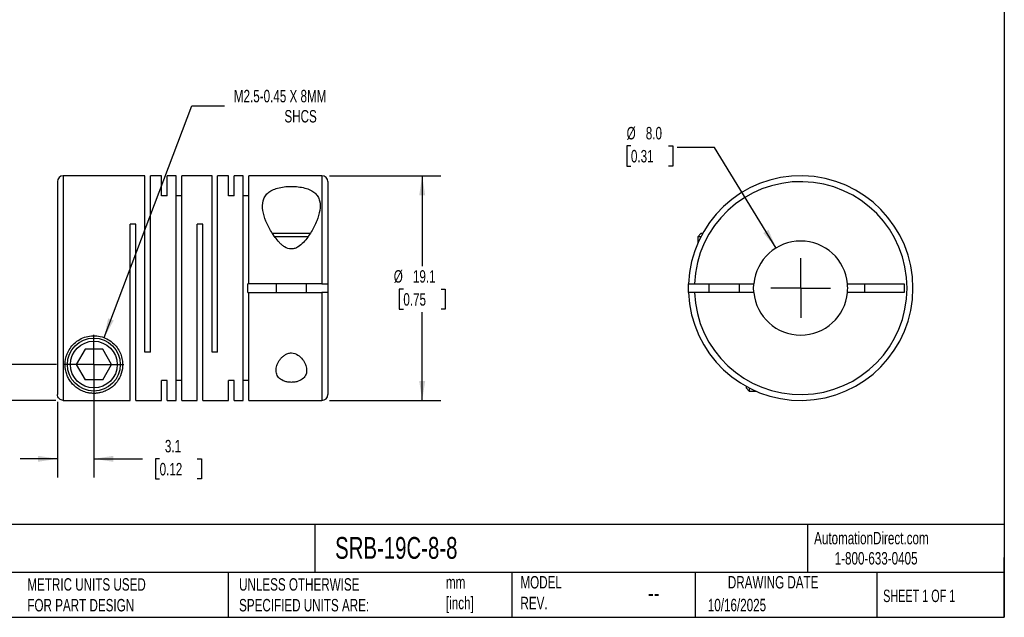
# Model space of a CAD drawing. Header units: millimetres. Extents: x 3 to 137, y 3 to 105.
# Tile 2 of 3: x 53 to 137, y 3 to 54. Entities that reach past the tile are written whole.
import ezdxf

# ---------------------------------------------------------------- set-up
doc = ezdxf.new("R2010")
doc.units = ezdxf.units.MM
doc.header["$LTSCALE"] = 0.5
doc.linetypes.add('SLD-Center', pattern=[19.05, 15.24, -1.27, 1.27, -1.27])
doc.linetypes.add('SLD-Solid', pattern=[0])
doc.layers.add('CENTER', color=40, linetype='SLD-Center')
doc.layers.add('DIMENSIONS', color=140, linetype='SLD-Solid', lineweight=25)
doc.layers.add('TEXT', color=140, linetype='SLD-Solid', lineweight=25)
doc.styles.add('SLDTEXTSTYLE0', font='TXT', dxfattribs={"width": 0.7})
doc.styles.add('SLDTEXTSTYLE1', font='TXT', dxfattribs={"width": 0.65})
doc.dimstyles.new('SLDDIMSTYLE0', dxfattribs={"dimtxt": 1.079004, "dimasz": 1.651, "dimexe": 0, "dimexo": 0.0625, "dimgap": 0.269751, "dimtad": 0, "dimtih": 1, "dimtoh": 1, "dimdec": 1, "dimrnd": 1e-09, "dimzin": 12, "dimdsep": 46, "dimtxsty": 'SLDTEXTSTYLE0', "dimsah": 1, "dimcen": 0, "dimadec": 0, "dimazin": 3, "dimtfac": 1, "dimtdec": 1, "dimtofl": 0, "dimtmove": 0, "dimatfit": 3, "dimfxl": 0, "dimfrac": 2, "dimtolj": 1, "dimtzin": 12, "dimarcsym": 0})
doc.dimstyles.new('SLDDIMSTYLE1', dxfattribs={"dimtxt": 1.079004, "dimasz": 1.651, "dimexe": 0, "dimexo": 0.0625, "dimgap": 0.269751, "dimtad": 0, "dimtih": 1, "dimtoh": 1, "dimdec": 1, "dimrnd": 1e-09, "dimzin": 12, "dimdsep": 46, "dimtxsty": 'SLDTEXTSTYLE0', "dimsah": 1, "dimcen": 0.09, "dimadec": 0, "dimazin": 3, "dimtfac": 1, "dimtdec": 1, "dimtofl": 0, "dimtmove": 0, "dimatfit": 3, "dimfxl": 0, "dimfrac": 2, "dimtolj": 1, "dimtzin": 12, "dimarcsym": 0})
doc.dimstyles.new('SLDDIMSTYLE2', dxfattribs={"dimtxt": 1.079004, "dimasz": 1.651, "dimexe": 0, "dimexo": 0.0625, "dimgap": 0.269751, "dimtad": 0, "dimtih": 1, "dimtoh": 1, "dimdec": 1, "dimrnd": 1e-09, "dimzin": 12, "dimdsep": 46, "dimtxsty": 'SLDTEXTSTYLE0', "dimsah": 1, "dimcen": 0.09, "dimadec": 0, "dimazin": 3, "dimtfac": 1, "dimtdec": 1, "dimtmove": 0, "dimatfit": 0, "dimfxl": 0, "dimfrac": 2, "dimtolj": 1, "dimtzin": 12, "dimarcsym": 0})
doc.dimstyles.new('SLDDIMSTYLE3', dxfattribs={"dimtxt": 1.079004, "dimasz": 1.651, "dimexe": 0, "dimexo": 0.0625, "dimgap": 0.269751, "dimtad": 0, "dimtih": 1, "dimtoh": 1, "dimdec": 1, "dimrnd": 1e-09, "dimzin": 4, "dimdsep": 46, "dimtxsty": 'SLDTEXTSTYLE0', "dimsah": 1, "dimcen": 0.09, "dimadec": 0, "dimazin": 1, "dimtfac": 1, "dimtdec": 1, "dimtmove": 0, "dimatfit": 0, "dimfxl": 0, "dimfrac": 2, "dimtolj": 1, "dimtzin": 12, "dimarcsym": 0})
doc.dimstyles.new('SLDDIMSTYLE4', dxfattribs={"dimtxt": 1.079004, "dimasz": 1.651, "dimexe": 0, "dimexo": 0.0625, "dimgap": 0.269751, "dimtad": 0, "dimtih": 1, "dimtoh": 1, "dimdec": 1, "dimrnd": 1e-09, "dimzin": 4, "dimdsep": 46, "dimtxsty": 'SLDTEXTSTYLE0', "dimsah": 1, "dimcen": 0, "dimadec": 0, "dimazin": 1, "dimtfac": 1, "dimtdec": 1, "dimtofl": 0, "dimtmove": 0, "dimatfit": 3, "dimfxl": 0, "dimfrac": 2, "dimtolj": 1, "dimtzin": 12, "dimarcsym": 0})

# ---------------------------------------------------------------- blocks, each defined once
blk = doc.blocks.new('_D')
at = {"layer": 'DIMENSIONS'}
for p, q in [((59.952, 26.949), (67.419, 46.647)), ((67.419, 46.647), (70.197, 46.647))]:
    blk.add_line(p, q, dxfattribs=at)
blk.add_solid([(59.952, 26.949), (60.775, 28.403), (60.299, 28.583)], dxfattribs=at)
at = {"layer": 'DIMENSIONS', "attachment_point": 1, "style": 'SLDTEXTSTYLE0'}
for s, insert, char_height in [('M2.5-0.45 X 8MM', (70.991, 48.011), 1.05833), ('SHCS', (75.294, 46.296), 1.0583)]:
    blk.add_mtext(s, dxfattribs=dict(at, insert=insert, char_height=char_height))
blk = doc.blocks.new('_D_1')
at = {"layer": 'DIMENSIONS'}
for p, q in [((79.118, 40.708), (88.599, 40.708)), ((87.012, 40.708), (87.012, 33.034)), ((85.408, 31.077), (85.046, 31.077)), ((85.046, 31.077), (85.046, 29.362)), ((88.615, 31.077), (88.977, 31.077)), ((88.977, 31.077), (88.977, 29.362)), ((85.046, 29.362), (85.408, 29.362)), ((88.977, 29.362), (88.615, 29.362)), ((87.012, 21.608), (87.012, 29.121)), ((79.118, 21.608), (88.599, 21.608))]:
    blk.add_line(p, q, dxfattribs=at)
for points in [[(87.012, 40.708), (86.758, 39.057), (87.266, 39.057)], [(87.012, 21.608), (87.266, 23.259), (86.758, 23.259)]]:
    blk.add_solid(points, dxfattribs=at)
at = {"layer": 'DIMENSIONS', "char_height": 1.0583, "attachment_point": 1, "style": 'SLDTEXTSTYLE0'}
for s, insert in [('%%c', (84.594, 32.683)), ('19.1', (86.223, 32.683)), ('0.75', (85.408, 30.727))]:
    blk.add_mtext(s, dxfattribs=dict(at, insert=insert))
blk = doc.blocks.new('_D_2')
at = {"layer": 'DIMENSIONS'}
for p, q in [((59.083, 24.023), (59.083, 15.06)), ((55.983, 21.481), (55.983, 15.06)), ((55.983, 16.647), (52.808, 16.647)), ((59.083, 16.647), (63.215, 16.647)), ((64.677, 16.647), (64.314, 16.647)), ((64.314, 16.647), (64.314, 14.932)), ((67.883, 16.647), (68.245, 16.647)), ((68.245, 16.647), (68.245, 14.932)), ((64.314, 14.932), (64.677, 14.932)), ((68.245, 14.932), (67.883, 14.932))]:
    blk.add_line(p, q, dxfattribs=at)
for points in [[(55.983, 16.647), (54.332, 16.901), (54.332, 16.393)], [(59.083, 16.647), (60.734, 16.393), (60.734, 16.901)]]:
    blk.add_solid(points, dxfattribs=at)
at = {"layer": 'DIMENSIONS', "char_height": 1.0583, "attachment_point": 1, "style": 'SLDTEXTSTYLE0'}
for s, insert in [('3.1', (65.126, 18.253)), ('0.12', (64.677, 16.297))]:
    blk.add_mtext(s, dxfattribs=dict(at, insert=insert))
blk = doc.blocks.new('_D_3')
at = {"layer": 'DIMENSIONS'}
for p, q in [((41.089, 30.121), (40.727, 30.121)), ((40.727, 30.121), (40.727, 28.406)), ((44.295, 30.121), (44.658, 30.121)), ((44.658, 30.121), (44.658, 28.406)), ((46.241, 30.121), (49.416, 30.121)), ((49.416, 30.121), (49.416, 24.658)), ((40.727, 28.406), (41.089, 28.406)), ((44.658, 28.406), (44.295, 28.406)), ((55.908, 24.658), (47.829, 24.658)), ((55.848, 21.615), (47.829, 21.615)), ((49.416, 21.615), (49.416, 18.44))]:
    blk.add_line(p, q, dxfattribs=at)
for points in [[(49.416, 24.658), (49.67, 26.309), (49.162, 26.309)], [(49.416, 21.615), (49.162, 19.964), (49.67, 19.964)]]:
    blk.add_solid(points, dxfattribs=at)
at = {"layer": 'DIMENSIONS', "char_height": 1.0583, "attachment_point": 1, "style": 'SLDTEXTSTYLE0'}
for s, insert in [('3.0', (41.538, 31.727)), ('0.12', (41.089, 29.77))]:
    blk.add_mtext(s, dxfattribs=dict(at, insert=insert))
blk = doc.blocks.new('SW_CENTERMARKSYMBOL_0')
at = {"layer": 'CENTER', "color": 0}
for q in [(0, 2.54), (-2.54, 0), (0, -2.54), (2.54, 0)]:
    blk.add_line((0, 0), q, dxfattribs=at)
blk = doc.blocks.new('_D_4')
at = {"layer": 'DIMENSIONS'}
for p, q in [((104.767, 43.253), (104.405, 43.253)), ((104.405, 43.253), (104.405, 41.538)), ((107.974, 43.253), (108.336, 43.253)), ((108.336, 43.253), (108.336, 41.538)), ((111.873, 43.101), (108.698, 43.101)), ((117.112, 34.567), (111.873, 43.101)), ((104.405, 41.538), (104.767, 41.538)), ((108.336, 41.538), (107.974, 41.538))]:
    blk.add_line(p, q, dxfattribs=at)
blk.add_solid([(117.112, 34.567), (116.464, 36.107), (116.031, 35.841)], dxfattribs=at)
at = {"layer": 'DIMENSIONS', "char_height": 1.0583, "attachment_point": 1, "style": 'SLDTEXTSTYLE0'}
for s, insert in [('%%c', (104.402, 44.859)), ('8.0', (106.031, 44.859)), ('0.31', (104.767, 42.902))]:
    blk.add_mtext(s, dxfattribs=dict(at, insert=insert))
blk = doc.blocks.new('SW_CENTERMARKSYMBOL_1')
at = {"layer": 'CENTER', "color": 0}
for q in [(0, 2.54), (-2.54, 0), (0, -2.54), (2.54, 0)]:
    blk.add_line((0, 0), q, dxfattribs=at)

msp = doc.modelspace()

# ---------------------------------------------------------------- linework, layer by layer
for p, q in [((55.983, 40.208), (55.983, 22.116)), ((63.433, 40.708), (56.483, 40.708)), ((56.483, 40.708), (56.483, 21.615)), ((63.433, 25.708), (63.433, 40.708)), ((64.833, 40.708), (63.913, 40.708)), ((63.913, 25.708), (63.913, 40.708)), ((64.833, 39), (64.833, 40.708)), ((66.083, 40.708), (65.313, 40.708)), ((65.313, 39), (65.313, 40.708)), ((66.083, 21.608), (66.083, 40.708)), ((69.133, 40.708), (66.563, 40.708)), ((66.563, 21.608), (66.563, 40.708)), ((69.133, 25.708), (69.133, 40.708)), ((70.533, 40.708), (69.613, 40.708)), ((69.613, 25.708), (69.613, 40.708)), ((70.533, 39), (70.533, 40.708)), ((71.783, 40.708), (71.013, 40.708)), ((71.013, 39), (71.013, 40.708)), ((71.783, 21.608), (71.783, 40.708)), ((78.483, 40.708), (72.263, 40.708)), ((72.263, 31.533), (72.263, 40.708)), ((78.483, 40.708), (78.483, 31.533)), ((78.983, 40.208), (78.983, 31.533)), ((65.313, 39), (64.833, 39)), ((66.563, 39), (66.083, 39)), ((71.013, 39), (70.533, 39)), ((72.263, 39), (71.783, 39)), ((62.663, 36.608), (62.183, 36.608)), ((62.183, 21.615), (62.183, 36.608)), ((62.663, 21.608), (62.663, 36.608)), ((68.363, 36.608), (67.883, 36.608)), ((67.883, 21.608), (67.883, 36.608)), ((68.363, 21.608), (68.363, 36.608)), ((75.883, 35.788), (74.273, 35.788)), ((75.883, 35.528), (74.457, 35.528)), ((77.488, 35.788), (75.883, 35.788)), ((77.312, 35.528), (75.883, 35.528)), ((110.714, 35.788), (110.454, 35.528)), ((110.454, 35.528), (110.454, 34.984)), ((110.713, 35.528), (110.454, 35.528)), ((110.851, 35.788), (110.714, 35.788)), ((72.183, 30.783), (72.183, 31.533)), ((72.263, 31.533), (72.183, 31.533)), ((78.483, 31.533), (72.263, 31.533)), ((74.583, 31.533), (74.583, 30.783)), ((77.183, 30.783), (77.183, 31.533)), ((78.983, 31.533), (78.983, 30.783)), ((110.162, 31.533), (115.222, 31.533)), ((111.404, 31.533), (111.404, 30.783)), ((114.004, 30.783), (114.004, 31.533)), ((123.186, 31.533), (128.004, 31.533)), ((124.654, 30.783), (124.654, 31.533)), ((128.004, 31.533), (128.004, 30.783)), ((72.183, 30.783), (72.263, 30.783)), ((72.263, 21.608), (72.263, 30.783)), ((72.263, 30.783), (78.483, 30.783)), ((78.483, 30.783), (78.483, 21.608)), ((78.983, 30.783), (78.983, 22.108)), ((115.222, 30.783), (110.162, 30.783)), ((128.004, 30.783), (123.186, 30.783)), ((58.333, 25.958), (57.582, 24.658)), ((59.834, 25.958), (58.333, 25.958)), ((60.584, 24.658), (59.834, 25.958)), ((63.913, 25.708), (63.433, 25.708)), ((69.613, 25.708), (69.133, 25.708)), ((57.582, 24.658), (58.333, 23.358)), ((59.834, 23.358), (60.584, 24.658)), ((59.834, 23.358), (58.333, 23.358)), ((65.313, 23.316), (64.833, 23.316)), ((64.833, 21.608), (64.833, 23.316)), ((65.313, 21.608), (65.313, 23.316)), ((66.563, 23.316), (66.083, 23.316)), ((71.013, 23.316), (70.533, 23.316)), ((70.533, 21.608), (70.533, 23.316)), ((71.013, 21.608), (71.013, 23.316)), ((72.263, 23.316), (71.783, 23.316)), ((114.574, 22.805), (114.574, 22.668)), ((114.574, 22.668), (114.834, 22.408)), ((114.834, 22.666), (114.834, 22.408)), ((114.834, 22.408), (115.378, 22.408)), ((56.483, 21.615), (62.183, 21.615)), ((62.663, 21.608), (64.833, 21.608)), ((65.313, 21.608), (66.083, 21.608)), ((66.563, 21.608), (67.883, 21.608)), ((68.363, 21.608), (70.533, 21.608)), ((71.013, 21.608), (71.783, 21.608)), ((72.263, 21.608), (78.483, 21.608))]:
    msp.add_line(p, q)
at = {"flags": 128}
for points in [[(109.661, 30.783), (109.654, 31.158), (109.661, 31.533)], [(115.204, 31.158), (115.216, 31.472), (115.222, 31.533)], [(115.222, 30.783), (115.216, 30.844), (115.204, 31.158)]]:
    msp.add_lwpolyline(points, dxfattribs=at)
for radius in [2.25, 1.99]:
    msp.add_circle((59.083, 24.658), radius)
for centre, radius, start, end in [((56.483, 40.208), 0.5, 90, 180), ((78.483, 40.208), 0.5, 0, 90), ((119.204, 31.158), 9.55, 182.25041, 177.74959), ((119.204, 31.158), 9.05, 182.37481, 177.62519), ((119.204, 31.158), 4, 5.37938, 174.62062), ((119.204, 31.158), 4, 354.62062, 5.37938), ((119.204, 31.158), 4, 185.37938, 354.62062), ((78.483, 22.108), 0.5, 270, 0)]:
    msp.add_arc(centre, radius, start, end)
for points, knots in [([(75.883, 34.49), (75.986, 34.49), (76.088, 34.508), (76.281, 34.571), (76.371, 34.615), (76.624, 34.769), (76.774, 34.901), (77.043, 35.18), (77.164, 35.328), (77.384, 35.628), (77.485, 35.781), (77.764, 36.243), (77.921, 36.56), (78.166, 37.174), (78.256, 37.474), (78.347, 38.057), (78.347, 38.33), (78.251, 38.709), (78.202, 38.829), (78.069, 39.05), (77.983, 39.154), (77.774, 39.338), (77.65, 39.42), (77.363, 39.562), (77.204, 39.62), (76.855, 39.715), (76.666, 39.75), (76.276, 39.796), (76.071, 39.807), (75.667, 39.806), (75.462, 39.794), (75.073, 39.745), (74.889, 39.71), (74.54, 39.613), (74.383, 39.553), (74.103, 39.412), (73.979, 39.328), (73.773, 39.142), (73.69, 39.04), (73.559, 38.817), (73.512, 38.697), (73.419, 38.32), (73.421, 38.041), (73.513, 37.467), (73.602, 37.169), (73.849, 36.551), (74.005, 36.239), (74.283, 35.778), (74.384, 35.625), (74.606, 35.324), (74.727, 35.175), (74.928, 34.969), (74.998, 34.902), (75.148, 34.776), (75.228, 34.717), (75.482, 34.562), (75.677, 34.49), (75.883, 34.49)], [0, 0, 0, 0, 0.015625, 0.015625, 0.03125, 0.03125, 0.0625, 0.0625, 0.09375, 0.09375, 0.125, 0.125, 0.1875, 0.1875, 0.25, 0.25, 0.3125, 0.3125, 0.34375, 0.34375, 0.375, 0.375, 0.40625, 0.40625, 0.4375, 0.4375, 0.46875, 0.46875, 0.5, 0.5, 0.53125, 0.53125, 0.5625, 0.5625, 0.59375, 0.59375, 0.625, 0.625, 0.65625, 0.65625, 0.6875, 0.6875, 0.75, 0.75, 0.8125, 0.8125, 0.875, 0.875, 0.90625, 0.90625, 0.9375, 0.9375, 0.953125, 0.953125, 0.96875, 0.96875, 1, 1, 1, 1]), ([(78.483, 31.533), (78.615, 31.533), (78.745, 31.533), (78.929, 31.533), (78.983, 31.533), (78.983, 31.533)], [0, 0, 0, 0, 0.5, 0.5, 1, 1, 1, 1]), ([(109.661, 31.533), (109.661, 31.533), (109.716, 31.533), (109.9, 31.533), (110.03, 31.533), (110.162, 31.533)], [0, 0, 0, 0, 0.5, 0.5, 1, 1, 1, 1]), ([(78.983, 30.783), (78.983, 30.783), (78.929, 30.783), (78.745, 30.783), (78.615, 30.783), (78.483, 30.783)], [0, 0, 0, 0, 0.5, 0.5, 1, 1, 1, 1]), ([(110.162, 30.783), (110.03, 30.783), (109.9, 30.783), (109.716, 30.783), (109.661, 30.783), (109.661, 30.783)], [0, 0, 0, 0, 0.5, 0.5, 1, 1, 1, 1]), ([(56.633, 24.658), (56.633, 24.36), (56.686, 24.085), (56.821, 23.707), (56.876, 23.586), (57.003, 23.358), (57.074, 23.251), (57.309, 22.949), (57.496, 22.772), (57.835, 22.545), (57.957, 22.477), (58.229, 22.357), (58.382, 22.304), (58.642, 22.246), (58.736, 22.231), (58.931, 22.211), (59.035, 22.206), (59.237, 22.211), (59.338, 22.219), (59.527, 22.246), (59.616, 22.265), (59.866, 22.33), (60.01, 22.385), (60.275, 22.512), (60.393, 22.583), (60.718, 22.814), (60.899, 22.993), (61.206, 23.408), (61.327, 23.638), (61.494, 24.147), (61.541, 24.431), (61.528, 24.877), (61.51, 25.029), (61.441, 25.342), (61.39, 25.5), (61.252, 25.81), (61.163, 25.965), (60.949, 26.256), (60.822, 26.395), (60.532, 26.643), (60.371, 26.752), (60.017, 26.932), (59.828, 27.001), (59.436, 27.091), (59.231, 27.112), (58.828, 27.103), (58.624, 27.073), (58.238, 26.966), (58.054, 26.89), (57.71, 26.696), (57.555, 26.582), (57.28, 26.327), (57.158, 26.184), (56.957, 25.889), (56.876, 25.735), (56.685, 25.264), (56.633, 24.956), (56.633, 24.658)], [0, 0, 0, 0, 0.0625, 0.0625, 0.09375, 0.09375, 0.125, 0.125, 0.1875, 0.1875, 0.21875, 0.21875, 0.25, 0.25, 0.265625, 0.265625, 0.28125, 0.28125, 0.296875, 0.296875, 0.3125, 0.3125, 0.34375, 0.34375, 0.375, 0.375, 0.4375, 0.4375, 0.5, 0.5, 0.5625, 0.5625, 0.59375, 0.59375, 0.625, 0.625, 0.65625, 0.65625, 0.6875, 0.6875, 0.71875, 0.71875, 0.75, 0.75, 0.78125, 0.78125, 0.8125, 0.8125, 0.84375, 0.84375, 0.875, 0.875, 0.90625, 0.90625, 0.9375, 0.9375, 1, 1, 1, 1]), ([(75.883, 25.648), (75.779, 25.648), (75.677, 25.63), (75.487, 25.566), (75.398, 25.521), (75.239, 25.418), (75.166, 25.358), (75.037, 25.233), (74.979, 25.167), (74.824, 24.961), (74.745, 24.818), (74.631, 24.53), (74.596, 24.384), (74.576, 24.104), (74.591, 23.966), (74.658, 23.774), (74.688, 23.712), (74.765, 23.595), (74.812, 23.539), (74.978, 23.385), (75.124, 23.299), (75.39, 23.209), (75.484, 23.186), (75.682, 23.155), (75.785, 23.148), (75.99, 23.148), (76.094, 23.156), (76.289, 23.188), (76.384, 23.211), (76.647, 23.301), (76.793, 23.388), (77.012, 23.593), (77.087, 23.713), (77.176, 23.969), (77.19, 24.107), (77.17, 24.388), (77.135, 24.532), (77.02, 24.821), (76.942, 24.963), (76.734, 25.236), (76.607, 25.366), (76.286, 25.575), (76.091, 25.648), (75.883, 25.648)], [0, 0, 0, 0, 0.03125, 0.03125, 0.0625, 0.0625, 0.09375, 0.09375, 0.125, 0.125, 0.1875, 0.1875, 0.25, 0.25, 0.3125, 0.3125, 0.34375, 0.34375, 0.375, 0.375, 0.4375, 0.4375, 0.46875, 0.46875, 0.5, 0.5, 0.53125, 0.53125, 0.5625, 0.5625, 0.625, 0.625, 0.6875, 0.6875, 0.75, 0.75, 0.8125, 0.8125, 0.875, 0.875, 0.9375, 0.9375, 1, 1, 1, 1]), ([(56.483, 21.615), (56.351, 21.615), (56.222, 21.67), (56.038, 21.854), (55.983, 21.984), (55.983, 22.116)], [0, 0, 0, 0, 0.5, 0.5, 1, 1, 1, 1])]:
    msp.add_open_spline(points, degree=3, knots=knots)
at = {"layer": 'TEXT'}
for p, q in [((136.525, 104.775), (136.525, 3.175)), ((136.525, 11.063), (3.175, 11.063)), ((77.879, 11.063), (77.879, 6.985)), ((119.788, 11.063), (119.788, 6.985)), ((136.525, 3.175), (136.525, 8.255)), ((136.525, 6.985), (3.175, 6.985)), ((70.499, 6.985), (70.499, 3.175)), ((94.65, 6.985), (94.65, 3.175)), ((110.233, 6.985), (110.233, 3.175)), ((125.674, 6.985), (125.674, 3.175)), ((3.175, 3.175), (136.525, 3.175))]:
    msp.add_line(p, q, dxfattribs=at)

# ---------------------------------------------------------------- block references
at = {"layer": 'CENTER'}
for name, p in [('SW_CENTERMARKSYMBOL_1', (119.204, 31.158)), ('SW_CENTERMARKSYMBOL_0', (59.083, 24.658))]:
    msp.add_blockref(name, p, dxfattribs=at)

# ---------------------------------------------------------------- texts
at = {"layer": 'TEXT'}
for s, insert, char_height, attachment_point, style in [('AutomationDirect.com', (120.347, 10.438), 1.05833, 1, 'SLDTEXTSTYLE0'), ('SRB-19C-8-8', (79.604, 10.001), 1.85208, 1, 'SLDTEXTSTYLE0'), ('1-800-633-0405', (122.096, 8.719), 1.05833, 1, 'SLDTEXTSTYLE0'), ('MODEL ^JREV.', (95.367, 6.682), 1.05833, 1, 'SLDTEXTSTYLE0'), ('DRAWING DATE', (116.863, 6.682), 1.05833, 2, 'SLDTEXTSTYLE0'), ('METRIC UNITS USED ^JFOR PART DESIGN', (53.427, 6.498), 1.05833, 1, 'SLDTEXTSTYLE0'), ('UNLESS OTHERWISE ^JSPECIFIED UNITS ARE:', (71.435, 6.498), 1.05833, 1, 'SLDTEXTSTYLE0'), ('mm^J[inch]', (89.032, 6.681), 1.0583, 1, 'SLDTEXTSTYLE0'), ('--', (106.214, 6.038), 1.5875, 1, 'SLDTEXTSTYLE0'), ('SHEET 1 OF 1', (126.221, 5.526), 1.05833, 1, 'SLDTEXTSTYLE1'), ('10/16/2025', (111.306, 4.745), 1.0583, 1, 'SLDTEXTSTYLE0')]:
    msp.add_mtext(s, dxfattribs=dict(at, insert=insert, char_height=char_height, attachment_point=attachment_point, style=style))

# ---------------------------------------------------------------- dimensions: what is measured, and where the dimension line sits
at = {"layer": 'DIMENSIONS'}
dim = msp.add_diameter_dim_2p(p1=(58.215, 22.367), p2=(59.952, 26.949), text='M2.5-0.45 X 8MM\\PSHCS', dimstyle='SLDDIMSTYLE0', override={"dimpost": '<>'}, dxfattribs=at)
dim.commit()
dim.dimension.update_dxf_attribs({"geometry": '_D', "text_midpoint": (77.281, 46.647), "dimtype": 163})
dim = msp.add_diameter_dim_2p(p1=(121.296, 27.749), p2=(117.112, 34.567), dimstyle='SLDDIMSTYLE4', dxfattribs=at)
dim.commit()
dim.dimension.update_dxf_attribs({"geometry": '_D_4', "text_midpoint": (106.371, 43.101), "dimtype": 163})
dim = msp.add_linear_dim(base=(87.012, 40.708), p1=(78.483, 21.608), p2=(78.483, 40.708), angle=90, text='%%c<>', dimstyle='SLDDIMSTYLE1', dxfattribs=at)
dim.commit()
dim.dimension.update_dxf_attribs({"geometry": '_D_1', "text_midpoint": (87.012, 31.077), "dimtype": 160})
dim = msp.add_linear_dim(base=(49.416, 24.658), p1=(56.483, 21.615), p2=(56.543, 24.658), angle=90, dimstyle='SLDDIMSTYLE3', dxfattribs=at)
dim.commit()
dim.dimension.update_dxf_attribs({"geometry": '_D_3', "text_midpoint": (49.416, 30.121), "dimtype": 160})
dim = msp.add_linear_dim(base=(55.983, 16.647), p1=(59.083, 24.658), p2=(55.983, 22.116), dimstyle='SLDDIMSTYLE2', dxfattribs=at)
dim.commit()
dim.dimension.update_dxf_attribs({"geometry": '_D_2', "text_midpoint": (66.28, 16.647), "dimtype": 160})

doc.saveas('drawing.dxf')
